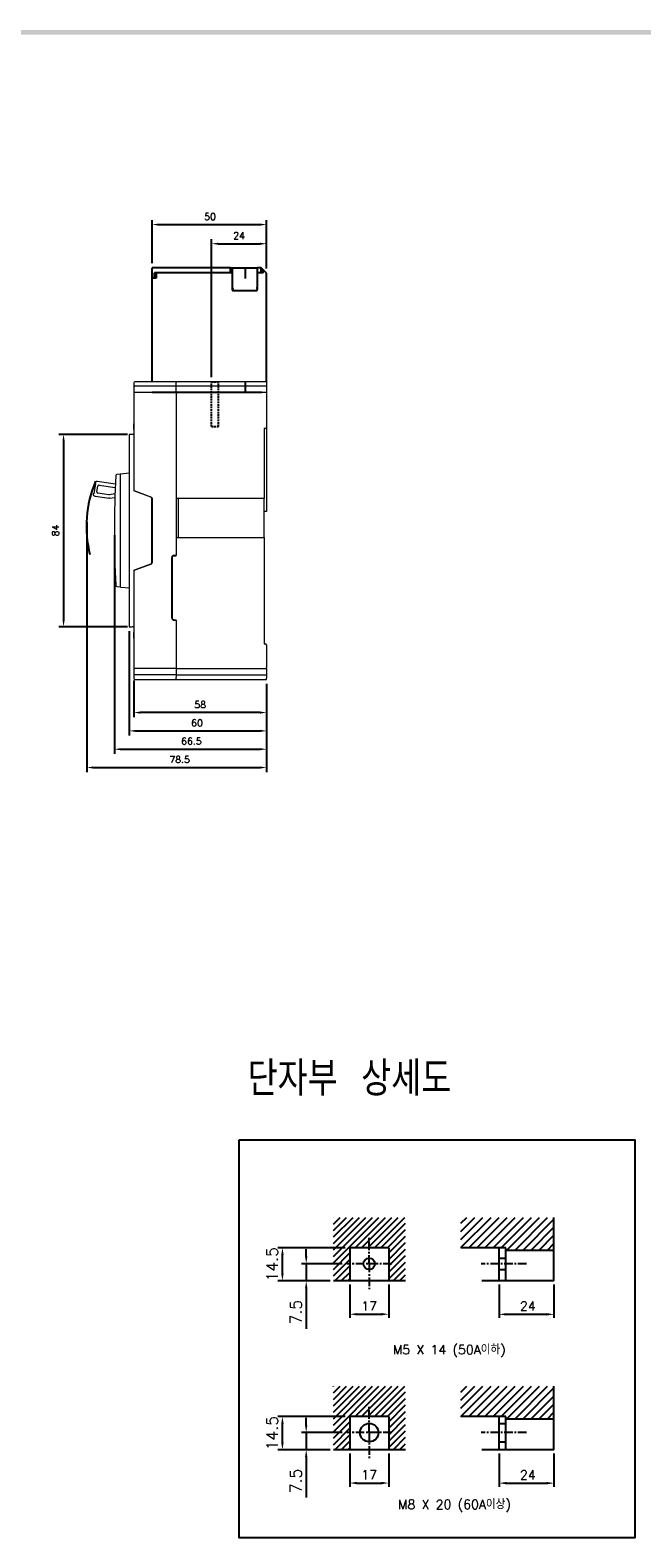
# Model space of a CAD drawing. Extents: x 2148 to 5280, y -907 to 1584.
# Tile 15 of 16: x 4527 to 4795, y 918 to 1577. Entities that reach past the tile are written whole.
import ezdxf

# ---------------------------------------------------------------- set-up
doc = ezdxf.new("R2010")
doc.units = 0
doc.header["$LTSCALE"] = 3
doc.header["$MEASUREMENT"] = 0
doc.linetypes.add('CENTER', pattern=[2, 1.25, -0.25, 0.25, -0.25])
doc.linetypes.add('HIDDEN', pattern=[0.375, 0.25, -0.125])
doc.layers.get('0').update_dxf_attribs({"linetype": 'CONTINUOUS'})
doc.layers.get('Defpoints').update_dxf_attribs({"linetype": 'CONTINUOUS'})
for name, color, linetype in [('AM_VIS', 7, 'CONTINUOUS'), ('CENTER', 1, 'CENTER'), ('Device', 7, 'CONTINUOUS'), ('di', 3, 'CONTINUOUS'), ('DIM', 3, 'CONTINUOUS'), ('dwg', 7, 'CONTINUOUS'), ('hi', 5, 'HIDDEN'), ('NOTE', 4, 'CONTINUOUS')]:
    doc.layers.add(name, color=color, linetype=linetype)
doc.styles.add('KIM', font='ROMANS.shx', dxfattribs={"height": 5, "bigfont": 'GSG1.shx'})
doc.styles.get("Standard").update_dxf_attribs({"font": 'romans.shx', "height": 3, "bigfont": 'ghs.shx'})
doc.dimstyles.get("Standard").update_dxf_attribs({"dimtxt": 0.18, "dimasz": 0.18, "dimexe": 0.18, "dimexo": 0.0625, "dimgap": 0.09, "dimtad": 0, "dimtih": 1, "dimtoh": 1, "dimdec": 4, "dimzin": 0, "dimdsep": 46, "dimtxsty": 'Standard', "dimcen": 0.09, "dimadec": 0, "dimazin": 0, "dimtfac": 1, "dimtdec": 4, "dimtofl": 0, "dimtmove": 0, "dimatfit": 3, "dimfxl": 0, "dimtolj": 1, "dimtzin": 0, "dimarcsym": 0})
doc.dimstyles.new('STANDARD$0', dxfattribs={"dimtxt": 5, "dimasz": 5, "dimexe": 1, "dimexo": 2, "dimgap": 2, "dimtad": 1, "dimdec": 4, "dimzin": 12, "dimdsep": 46, "dimtxsty": 'KIM', "dimcen": -1, "dimdle": 0.1, "dimadec": 0, "dimazin": 0, "dimtfac": 1, "dimtdec": 4, "dimtmove": 0, "dimatfit": 3, "dimfxl": 0, "dimtolj": 1, "dimtzin": 0, "dimarcsym": 0})

# ---------------------------------------------------------------- blocks, each defined once
blk = doc.blocks.new('*D8')
at = {"layer": 'Defpoints', "color": 0}
for p in [(4572.61, 1294.73), (4630.61, 1293.23), (4572.61, 1278.72)]:
    blk.add_point(p, dxfattribs=at)
at = {"layer": 'di'}
for p, q in [((4572.61, 1292.73), (4572.61, 1276.72)), ((4630.61, 1291.23), (4630.61, 1276.72)), ((4627.81, 1278.72), (4575.41, 1278.72))]:
    blk.add_line(p, q, dxfattribs=at)
for points in [[(4575.41, 1279.19), (4575.41, 1278.26), (4572.61, 1278.72)], [(4627.81, 1279.19), (4627.81, 1278.26), (4630.61, 1278.72)]]:
    blk.add_solid(points, dxfattribs=at)
at = {"layer": 'di', "insert": (4601.61, 1282.22), "char_height": 3, "attachment_point": 5}
blk.add_mtext('\\A1;58', dxfattribs=at)
blk = doc.blocks.new('*D9')
at = {"layer": 'Defpoints', "color": 0}
for p in [(4570.61, 1316.23), (4630.61, 1292.23), (4630.61, 1270.72)]:
    blk.add_point(p, dxfattribs=at)
at = {"layer": 'di'}
for p, q in [((4570.61, 1314.23), (4570.61, 1268.72)), ((4630.61, 1290.23), (4630.61, 1268.72)), ((4573.41, 1270.72), (4627.81, 1270.72))]:
    blk.add_line(p, q, dxfattribs=at)
for points in [[(4573.41, 1271.19), (4573.41, 1270.26), (4570.61, 1270.72)], [(4627.81, 1271.19), (4627.81, 1270.26), (4630.61, 1270.72)]]:
    blk.add_solid(points, dxfattribs=at)
at = {"layer": 'di', "insert": (4600.22, 1274.22), "char_height": 3, "attachment_point": 5}
blk.add_mtext('\\A1;60', dxfattribs=at)
blk = doc.blocks.new('*D10')
at = {"layer": 'Defpoints', "color": 0}
for p in [(4564.11, 1358.23), (4630.61, 1291.23), (4630.61, 1262.72)]:
    blk.add_point(p, dxfattribs=at)
at = {"layer": 'di'}
for p, q in [((4564.11, 1356.23), (4564.11, 1260.72)), ((4630.61, 1289.23), (4630.61, 1260.72)), ((4566.91, 1262.72), (4627.81, 1262.72))]:
    blk.add_line(p, q, dxfattribs=at)
for points in [[(4566.91, 1263.19), (4566.91, 1262.26), (4564.11, 1262.72)], [(4627.81, 1263.19), (4627.81, 1262.26), (4630.61, 1262.72)]]:
    blk.add_solid(points, dxfattribs=at)
at = {"layer": 'di', "insert": (4597.77, 1266.22), "char_height": 3, "attachment_point": 5}
blk.add_mtext('\\A1;66.5', dxfattribs=at)
blk = doc.blocks.new('*D11')
at = {"layer": 'Defpoints', "color": 0}
for p in [(4552.01, 1363.91), (4630.61, 1290.23), (4630.61, 1254.72)]:
    blk.add_point(p, dxfattribs=at)
at = {"layer": 'di'}
for p, q in [((4552.01, 1361.91), (4552.01, 1252.72)), ((4630.61, 1288.23), (4630.61, 1252.72)), ((4554.81, 1254.72), (4627.81, 1254.72))]:
    blk.add_line(p, q, dxfattribs=at)
for points in [[(4554.81, 1255.19), (4554.81, 1254.26), (4552.01, 1254.72)], [(4627.81, 1255.19), (4627.81, 1254.26), (4630.61, 1254.72)]]:
    blk.add_solid(points, dxfattribs=at)
at = {"layer": 'di', "insert": (4592.63, 1258.22), "char_height": 3, "attachment_point": 5}
blk.add_mtext('\\A1;78.5', dxfattribs=at)
blk = doc.blocks.new('*D42')
at = {"layer": 'Defpoints', "color": 0}
for p in [(4666.96, 1030.51), (4683.96, 1030.51), (4683.96, 1015.96)]:
    blk.add_point(p, dxfattribs=at)
at = {"layer": 'DIM', "color": 0, "lineweight": -2}
for p, q in [((4666.96, 1028.91), (4666.96, 1014.36)), ((4683.96, 1028.91), (4683.96, 1014.36)), ((4670.16, 1015.96), (4680.76, 1015.96))]:
    blk.add_line(p, q, dxfattribs=at)
at = {"layer": 'DIM', "color": 0}
for points in [[(4670.16, 1016.49), (4670.16, 1015.43), (4666.96, 1015.96)], [(4680.76, 1016.49), (4680.76, 1015.43), (4683.96, 1015.96)]]:
    blk.add_solid(points, dxfattribs=at)
at = {"layer": 'DIM', "color": 0, "insert": (4675.44, 1019.56), "char_height": 4, "attachment_point": 5}
blk.add_mtext('\\A1;17', dxfattribs=at)
blk = doc.blocks.new('*D43')
at = {"layer": 'Defpoints', "color": 0}
for p in [(4732.19, 1030.51), (4756.19, 1030.51), (4756.19, 1015.92)]:
    blk.add_point(p, dxfattribs=at)
at = {"layer": 'DIM', "color": 0, "lineweight": -2}
for p, q in [((4732.19, 1028.91), (4732.19, 1014.32)), ((4756.19, 1028.91), (4756.19, 1014.32)), ((4735.39, 1015.92), (4752.99, 1015.92))]:
    blk.add_line(p, q, dxfattribs=at)
at = {"layer": 'DIM', "color": 0}
for points in [[(4735.39, 1016.46), (4735.39, 1015.39), (4732.19, 1015.92)], [(4752.99, 1016.46), (4752.99, 1015.39), (4756.19, 1015.92)]]:
    blk.add_solid(points, dxfattribs=at)
at = {"layer": 'DIM', "color": 0, "insert": (4744.76, 1019.52), "char_height": 4, "attachment_point": 5}
blk.add_mtext('\\A1;24', dxfattribs=at)
blk = doc.blocks.new('*D50')
at = {"layer": 'Defpoints', "color": 0}
for p in [(4637.54, 1045.01), (4666.96, 1045.01), (4659.8, 1030.51)]:
    blk.add_point(p, dxfattribs=at)
at = {"layer": 'di'}
for p, q in [((4664.96, 1045.01), (4635.54, 1045.01)), ((4637.54, 1033.71), (4637.54, 1041.81)), ((4657.8, 1030.51), (4635.54, 1030.51))]:
    blk.add_line(p, q, dxfattribs=at)
for points in [[(4637, 1041.81), (4638.07, 1041.81), (4637.54, 1045.01)], [(4637, 1033.71), (4638.07, 1033.71), (4637.54, 1030.51)]]:
    blk.add_solid(points, dxfattribs=at)
at = {"layer": 'di', "insert": (4633.04, 1037.76), "char_height": 5, "attachment_point": 5, "rotation": 90, "style": 'KIM'}
blk.add_mtext('\\A1;14.5', dxfattribs=at)
blk = doc.blocks.new('*D51')
at = {"layer": 'Defpoints', "color": 0}
for p in [(4665.62, 1038.01), (4647.93, 1030.51), (4660.41, 1030.51)]:
    blk.add_point(p, dxfattribs=at)
at = {"layer": 'di'}
for p, q in [((4647.93, 1041.21), (4647.93, 1044.41)), ((4663.62, 1038.01), (4645.93, 1038.01)), ((4647.93, 1038.01), (4647.93, 1030.51)), ((4658.41, 1030.51), (4645.93, 1030.51)), ((4647.93, 1027.31), (4647.93, 1009.63))]:
    blk.add_line(p, q, dxfattribs=at)
for points in [[(4647.4, 1041.21), (4648.46, 1041.21), (4647.93, 1038.01)], [(4647.4, 1027.31), (4648.46, 1027.31), (4647.93, 1030.51)]]:
    blk.add_solid(points, dxfattribs=at)
at = {"layer": 'di', "insert": (4643.43, 1016.87), "char_height": 5, "attachment_point": 5, "rotation": 90, "style": 'KIM'}
blk.add_mtext('\\A1;7.5', dxfattribs=at)
blk = doc.blocks.new('*D54')
at = {"layer": 'Defpoints', "color": 0}
for p in [(4666.96, 956.78), (4683.96, 956.78), (4683.96, 942.23)]:
    blk.add_point(p, dxfattribs=at)
at = {"layer": 'DIM', "color": 0, "lineweight": -2}
for p, q in [((4666.96, 955.18), (4666.96, 940.63)), ((4683.96, 955.18), (4683.96, 940.63)), ((4670.16, 942.23), (4680.76, 942.23))]:
    blk.add_line(p, q, dxfattribs=at)
at = {"layer": 'DIM', "color": 0}
for points in [[(4670.16, 942.76), (4670.16, 941.69), (4666.96, 942.23)], [(4680.76, 942.76), (4680.76, 941.69), (4683.96, 942.23)]]:
    blk.add_solid(points, dxfattribs=at)
at = {"layer": 'DIM', "color": 0, "insert": (4675.44, 945.83), "char_height": 4, "attachment_point": 5}
blk.add_mtext('\\A1;17', dxfattribs=at)
blk = doc.blocks.new('*D55')
at = {"layer": 'Defpoints', "color": 0}
for p in [(4732.19, 956.78), (4756.19, 956.78), (4756.19, 942.19)]:
    blk.add_point(p, dxfattribs=at)
at = {"layer": 'DIM', "color": 0, "lineweight": -2}
for p, q in [((4732.19, 955.18), (4732.19, 940.59)), ((4756.19, 955.18), (4756.19, 940.59)), ((4735.39, 942.19), (4752.99, 942.19))]:
    blk.add_line(p, q, dxfattribs=at)
at = {"layer": 'DIM', "color": 0}
for points in [[(4735.39, 942.72), (4735.39, 941.66), (4732.19, 942.19)], [(4752.99, 942.72), (4752.99, 941.66), (4756.19, 942.19)]]:
    blk.add_solid(points, dxfattribs=at)
at = {"layer": 'DIM', "color": 0, "insert": (4744.76, 945.79), "char_height": 4, "attachment_point": 5}
blk.add_mtext('\\A1;24', dxfattribs=at)
blk = doc.blocks.new('*D52')
at = {"layer": 'Defpoints', "color": 0}
for p in [(4637.54, 971.28), (4666.96, 971.28), (4659.8, 956.78)]:
    blk.add_point(p, dxfattribs=at)
at = {"layer": 'di'}
for p, q in [((4664.96, 971.28), (4635.54, 971.28)), ((4637.54, 959.98), (4637.54, 968.08)), ((4657.8, 956.78), (4635.54, 956.78))]:
    blk.add_line(p, q, dxfattribs=at)
for points in [[(4637, 968.08), (4638.07, 968.08), (4637.54, 971.28)], [(4637, 959.98), (4638.07, 959.98), (4637.54, 956.78)]]:
    blk.add_solid(points, dxfattribs=at)
at = {"layer": 'di', "insert": (4633.04, 964.03), "char_height": 5, "attachment_point": 5, "rotation": 90, "style": 'KIM'}
blk.add_mtext('\\A1;14.5', dxfattribs=at)
blk = doc.blocks.new('*D53')
at = {"layer": 'Defpoints', "color": 0}
for p in [(4665.62, 964.28), (4647.93, 956.78), (4660.41, 956.78)]:
    blk.add_point(p, dxfattribs=at)
at = {"layer": 'di'}
for p, q in [((4647.93, 967.48), (4647.93, 970.68)), ((4663.62, 964.28), (4645.93, 964.28)), ((4647.93, 964.28), (4647.93, 956.78)), ((4658.41, 956.78), (4645.93, 956.78)), ((4647.93, 953.58), (4647.93, 935.9))]:
    blk.add_line(p, q, dxfattribs=at)
for points in [[(4647.4, 967.48), (4648.46, 967.48), (4647.93, 964.28)], [(4647.4, 953.58), (4648.46, 953.58), (4647.93, 956.78)]]:
    blk.add_solid(points, dxfattribs=at)
at = {"layer": 'di', "insert": (4643.43, 943.14), "char_height": 5, "attachment_point": 5, "rotation": 90, "style": 'KIM'}
blk.add_mtext('\\A1;7.5', dxfattribs=at)
blk = doc.blocks.new('*D71')
at = {"layer": 'Defpoints', "color": 0}
for p in [(4630.61, 1491.84), (4580.61, 1472.93), (4630.61, 1470.63)]:
    blk.add_point(p, dxfattribs=at)
at = {"layer": 'di'}
for p, q in [((4580.61, 1474.93), (4580.61, 1493.84)), ((4583.41, 1491.84), (4627.81, 1491.84)), ((4630.61, 1472.63), (4630.61, 1493.84))]:
    blk.add_line(p, q, dxfattribs=at)
for points in [[(4583.41, 1492.31), (4583.41, 1491.38), (4580.61, 1491.84)], [(4627.81, 1492.31), (4627.81, 1491.38), (4630.61, 1491.84)]]:
    blk.add_solid(points, dxfattribs=at)
at = {"layer": 'di', "insert": (4605.93, 1495.34), "char_height": 3, "attachment_point": 5}
blk.add_mtext('\\A1;50', dxfattribs=at)
blk = doc.blocks.new('*D76')
at = {"layer": 'Defpoints', "color": 0}
for p in [(4571.91, 1400.23), (4541.91, 1316.23), (4571.91, 1316.23)]:
    blk.add_point(p, dxfattribs=at)
at = {"layer": 'di'}
for p, q in [((4569.91, 1400.23), (4539.91, 1400.23)), ((4541.91, 1397.43), (4541.91, 1319.03)), ((4569.91, 1316.23), (4539.91, 1316.23))]:
    blk.add_line(p, q, dxfattribs=at)
for points in [[(4541.44, 1397.43), (4542.38, 1397.43), (4541.91, 1400.23)], [(4541.44, 1319.03), (4542.38, 1319.03), (4541.91, 1316.23)]]:
    blk.add_solid(points, dxfattribs=at)
at = {"layer": 'di', "insert": (4538.41, 1358.23), "char_height": 3, "attachment_point": 5, "rotation": 90}
blk.add_mtext('\\A1;84', dxfattribs=at)
blk = doc.blocks.new('*D82')
at = {"layer": 'Defpoints', "color": 0}
for p in [(4630.61, 1483.48), (4630.61, 1470.63), (4606.61, 1423.23)]:
    blk.add_point(p, dxfattribs=at)
at = {"layer": 'di'}
for p, q in [((4606.61, 1425.23), (4606.61, 1485.48)), ((4609.41, 1483.48), (4627.81, 1483.48)), ((4630.61, 1472.63), (4630.61, 1485.48))]:
    blk.add_line(p, q, dxfattribs=at)
for points in [[(4609.41, 1483.94), (4609.41, 1483.01), (4606.61, 1483.48)], [(4627.81, 1483.94), (4627.81, 1483.01), (4630.61, 1483.48)]]:
    blk.add_solid(points, dxfattribs=at)
at = {"layer": 'di', "insert": (4618.61, 1486.98), "char_height": 3, "attachment_point": 5}
blk.add_mtext('\\A1;24', dxfattribs=at)
blk = doc.blocks.new('12441624')
for p, q in [((4614.81, 1472.93), (4580.61, 1472.93)), ((4580.61, 1468.43), (4580.61, 1472.93)), ((4580.61, 1423.23), (4580.61, 1468.43)), ((4582.41, 1468.43), (4580.61, 1468.43)), ((4583.8, 1470.73), (4581.61, 1470.73)), ((4581.61, 1468.43), (4581.61, 1470.73)), ((4582.41, 1470.73), (4582.41, 1468.43)), ((4614.81, 1470.73), (4583.81, 1470.73)), ((4614.81, 1472.93), (4615.61, 1472.93)), ((4614.81, 1470.73), (4614.81, 1472.93)), ((4615.61, 1470.73), (4614.81, 1470.73)), ((4615.61, 1472.93), (4615.61, 1470.73)), ((4615.61, 1472.93), (4621.05, 1472.93)), ((4615.61, 1470.73), (4615.61, 1463.99)), ((4621.05, 1472.93), (4621.31, 1472.93)), ((4621.31, 1472.93), (4621.31, 1468.26)), ((4621.31, 1472.93), (4621.61, 1472.93)), ((4621.61, 1472.93), (4622.06, 1472.93)), ((4622.06, 1472.93), (4622.15, 1472.93)), ((4622.15, 1472.93), (4626.61, 1472.93)), ((4628.31, 1472.93), (4626.61, 1472.93)), ((4626.61, 1470.73), (4626.61, 1472.93)), ((4626.61, 1463.99), (4626.61, 1470.73)), ((4628.31, 1470.73), (4626.61, 1470.73)), ((4628.31, 1470.73), (4628.31, 1472.93)), ((4629.11, 1472.13), (4628.31, 1472.93)), ((4629.11, 1470.73), (4628.31, 1470.73)), ((4630.61, 1470.63), (4629.11, 1472.13)), ((4629.11, 1470.73), (4629.11, 1472.13)), ((4630.61, 1423.23), (4630.61, 1470.63)), ((4626.31, 1462.93), (4615.91, 1462.93))]:
    blk.add_line(p, q)
for centre, major_axis, ratio, start_param, end_param in [((4615.91, 1464.82), (0.04, 1.08), 0.275973, 1.714068, 2.96902), ((4615.91, 1463.99), (0, 1.07), 0.28127, 1.570796, 3.141593), ((4615.91, 1463.78), (-0.298, 0.188), 0.20413, 1.38349, 1.699335), ((4626.31, 1463.99), (0, 1.07), 0.28127, 3.141593, 4.712389), ((4626.31, 1463.94), (-0.299, -0.113), 0.248409, 1.477387, 1.903974), ((4626.31, 1465.02), (-0.1, 1.12), 0.253358, 3.236483, 4.380694)]:
    blk.add_ellipse(centre, major_axis=major_axis, ratio=ratio, start_param=start_param, end_param=end_param)

msp = doc.modelspace()

# ---------------------------------------------------------------- hatches: boundary and pattern name
at = {"layer": 'di'}
h = msp.add_hatch(dxfattribs=at)
h.set_pattern_fill('ANSI31', color=256, scale=20, style=0)
h.set_pattern_definition([(45, (-684.237, 301.6576), (-1.767767, 1.767767), [])])
h.paths.add_polyline_path([(4756.18559, 1058.27159), (4715.46984, 1058.27159), (4715.46984, 1045.0101), (4735.18559, 1045.0101), (4735.18559, 1044.0101), (4756.18559, 1044.0101)])
h = msp.add_hatch(dxfattribs=at)
h.set_pattern_fill('ANSI31', color=256, scale=20, style=0)
h.set_pattern_definition([(45, (-684.237, 227.926), (-1.767767, 1.767767), [])])
h.paths.add_polyline_path([(4756.18559, 984.54004), (4715.46984, 984.54004), (4715.46984, 971.27855), (4735.18559, 971.27855), (4735.18559, 970.27855), (4756.18559, 970.27855)])

# ---------------------------------------------------------------- linework, layer by layer
at = {"color": 7, "linetype": 'Continuous', "lineweight": 15}
for p, q in [((4572.60678, 1422.72573), (4572.60678, 1422.22573)), ((4591.10678, 1423.22573), (4573.10678, 1423.22573)), ((4630.60678, 1423.22573), (4591.10678, 1423.22573)), ((4591.10678, 1423.22573), (4591.10678, 1422.93654)), ((4591.10678, 1422.22573), (4591.10678, 1422.93654)), ((4630.60678, 1423.22573), (4630.60678, 1402.72573)), ((4572.60678, 1422.22573), (4572.60678, 1421.22573)), ((4572.60678, 1421.22573), (4573.10678, 1421.22573)), ((4572.60678, 1421.22573), (4572.60678, 1418.52573)), ((4572.60678, 1418.52573), (4572.60678, 1400.22573)), ((4573.10678, 1418.52573), (4572.60678, 1418.52573)), ((4591.10678, 1421.22573), (4573.10678, 1421.22573)), ((4591.10678, 1418.52573), (4573.10678, 1418.52573)), ((4591.10678, 1421.22573), (4591.10678, 1422.22573)), ((4591.10678, 1418.52573), (4591.10678, 1421.22573)), ((4630.60678, 1421.22573), (4591.10678, 1421.22573)), ((4591.10678, 1418.52573), (4591.10678, 1347.42573)), ((4630.60678, 1418.52573), (4591.10678, 1418.52573)), ((4572.49428, 1404.86533), (4572.60678, 1404.86533)), ((4572.50678, 1404.864), (4572.60678, 1404.864)), ((4572.50678, 1404.83796), (4572.60678, 1404.83796)), ((4572.50678, 1404.75694), (4572.60678, 1404.75694)), ((4572.50678, 1404.75694), (4572.50678, 1402.73678)), ((4572.50678, 1402.73678), (4572.60678, 1402.73678)), ((4572.50678, 1402.52266), (4572.60678, 1402.52266)), ((4572.50678, 1402.50574), (4572.50678, 1402.46769)), ((4630.60678, 1402.72573), (4629.60678, 1402.72573)), ((4629.60678, 1402.72573), (4629.60678, 1372.22573)), ((4630.60678, 1402.72573), (4630.60678, 1366.55576)), ((4570.60678, 1400.22573), (4570.60678, 1382.92458)), ((4571.90678, 1400.22573), (4570.60678, 1400.22573)), ((4572.60678, 1400.22573), (4571.90678, 1400.22573)), ((4572.50678, 1402.42573), (4572.60678, 1402.42573)), ((4572.50678, 1402.39004), (4572.60678, 1402.39004)), ((4572.50678, 1402.364), (4572.60678, 1402.364)), ((4572.60678, 1402.36059), (4572.50678, 1402.36059)), ((4572.60678, 1400.22573), (4572.60678, 1375.49104)), ((4566.72931, 1382.84275), (4565.25459, 1382.71373)), ((4570.60678, 1383.22573), (4566.88063, 1382.89973)), ((4570.60678, 1382.92458), (4570.60678, 1333.52688)), ((4555.79245, 1378.71703), (4555.15223, 1374.26281)), ((4556.4823, 1375.08191), (4556.83797, 1377.55648)), ((4564.598, 1378.46165), (4556.6276, 1379.60727)), ((4557.40403, 1377.98025), (4564.5276, 1376.95635)), ((4566.60678, 1382.60088), (4566.60678, 1333.85058)), ((4555.70284, 1373.17339), (4561.76748, 1372.30169)), ((4561.67997, 1373.82969), (4556.90607, 1374.51586)), ((4561.76748, 1372.30169), (4564.35861, 1372.71703)), ((4564.41454, 1374.24515), (4561.83024, 1373.8309)), ((4580.07919, 1372.74607), (4572.60678, 1375.49104)), ((4573.10678, 1375.53823), (4580.28234, 1372.84739)), ((4580.40678, 1344.17473), (4580.40678, 1372.27674)), ((4580.60678, 1372.37923), (4580.60678, 1344.07223)), ((4629.60678, 1372.22573), (4591.10678, 1372.22573)), ((4592.10678, 1355.22573), (4592.10678, 1372.22573)), ((4629.60678, 1355.22573), (4629.60678, 1372.22573)), ((4630.60678, 1366.55576), (4629.60678, 1366.55576)), ((4591.10678, 1355.22573), (4629.60678, 1355.22573)), ((4629.60678, 1355.22573), (4629.60678, 1308.72573)), ((4572.60678, 1340.96042), (4580.07919, 1343.70539)), ((4580.28234, 1343.60407), (4573.10678, 1340.91323)), ((4589.20678, 1320.02573), (4589.20678, 1346.42573)), ((4589.30678, 1346.22573), (4589.30678, 1320.22573)), ((4590.20585, 1347.42573), (4591.10678, 1347.42573)), ((4590.30721, 1347.22573), (4591.10678, 1347.22573)), ((4591.10678, 1347.22573), (4591.10678, 1347.42573)), ((4572.60678, 1340.96042), (4572.60678, 1316.22573)), ((4565.25475, 1333.73772), (4566.72931, 1333.60871)), ((4566.88063, 1333.55173), (4570.60678, 1333.22573)), ((4570.60678, 1333.52688), (4570.60678, 1316.22573)), ((4590.20806, 1319.02573), (4591.10678, 1319.02573)), ((4590.3072, 1319.22573), (4591.10678, 1319.22573)), ((4591.10678, 1319.02573), (4591.10678, 1319.22573)), ((4591.10678, 1319.02573), (4591.10678, 1297.92573)), ((4570.60678, 1316.22573), (4571.90678, 1316.22573)), ((4572.60678, 1316.22573), (4571.90678, 1316.22573)), ((4572.50678, 1313.664), (4572.60678, 1313.664)), ((4572.50678, 1313.63796), (4572.60678, 1313.63796)), ((4572.50678, 1313.55694), (4572.60678, 1313.55694)), ((4572.50678, 1313.55694), (4572.50678, 1311.53678)), ((4572.50678, 1311.53678), (4572.60678, 1311.53678)), ((4572.50678, 1311.32266), (4572.60678, 1311.32266)), ((4572.50678, 1311.22573), (4572.60678, 1311.22573)), ((4572.50678, 1311.164), (4572.60678, 1311.164)), ((4572.60678, 1311.15888), (4572.50678, 1311.15888)), ((4572.60678, 1311.15816), (4572.50678, 1311.15816)), ((4572.60678, 1316.22573), (4572.60678, 1297.92573)), ((4629.60678, 1308.72573), (4630.10678, 1308.72573)), ((4630.60678, 1308.22573), (4630.60678, 1298.42573)), ((4572.60678, 1297.92573), (4573.10678, 1297.92573)), ((4572.60678, 1297.92573), (4572.60678, 1295.22573)), ((4591.10678, 1297.92573), (4573.10678, 1297.92573)), ((4591.10678, 1297.92573), (4591.10678, 1295.22573)), ((4591.10678, 1297.92573), (4630.60678, 1297.92573)), ((4630.60678, 1297.92573), (4630.60678, 1298.42573)), ((4630.60678, 1297.92573), (4630.60678, 1295.22573)), ((4573.10678, 1295.22573), (4572.60678, 1295.22573)), ((4572.60678, 1295.22573), (4572.60678, 1294.22573)), ((4572.60678, 1294.22573), (4572.60678, 1293.72573)), ((4591.10678, 1295.22573), (4573.10678, 1295.22573)), ((4573.10678, 1293.22573), (4591.10678, 1293.22573)), ((4591.10678, 1295.22573), (4591.10678, 1294.22573)), ((4591.10678, 1295.22573), (4630.60678, 1295.22573)), ((4591.10678, 1293.51493), (4591.10678, 1294.22573)), ((4591.10678, 1293.51493), (4591.10678, 1293.22573)), ((4591.10678, 1293.22573), (4630.60678, 1293.22573)), ((4630.60678, 1295.22573), (4630.60678, 1293.72573)), ((4630.60678, 1293.22573), (4630.60678, 1293.72573))]:
    msp.add_line(p, q, dxfattribs=at)
for p, q in [((4621.30678, 1422.89732), (4621.30678, 1418.52573)), ((4615.45678, 1418.52573), (4580.60678, 1418.52573)), ((4616.10678, 1418.52573), (4615.45678, 1418.52573)), ((4621.05237, 1418.52573), (4616.10678, 1418.52573)), ((4621.30678, 1418.52573), (4621.05237, 1418.52573)), ((4621.60678, 1418.52573), (4621.30678, 1418.52573)), ((4621.95363, 1418.52573), (4621.60678, 1418.52573)), ((4622.0567, 1418.52573), (4621.95363, 1418.52573)), ((4626.10678, 1418.52573), (4622.0567, 1418.52573)), ((4627.95678, 1418.52573), (4626.10678, 1418.52573)), ((4628.60678, 1418.52573), (4627.95678, 1418.52573))]:
    msp.add_line(p, q)
at = {"color": 7, "linetype": 'Continuous', "lineweight": 15, "flags": 128}
for points in [[(4555.4955, 1378.75971), (4555.50121, 1378.75889), (4555.51811, 1378.75646), (4555.54555, 1378.75252), (4555.58248, 1378.74721), (4555.62748, 1378.74074), (4555.67882, 1378.73336), (4555.73452, 1378.72536), (4555.79245, 1378.71703)], [(4555.15223, 1374.26281), (4555.0943, 1374.27113), (4555.03859, 1374.27914), (4554.98725, 1374.28652), (4554.94226, 1374.29299), (4554.90533, 1374.29829), (4554.87788, 1374.30224), (4554.86099, 1374.30467), (4554.85528, 1374.30549)], [(4561.76748, 1372.30169), (4561.76743, 1372.30752), (4561.76729, 1372.32479), (4561.76706, 1372.35283), (4561.76676, 1372.39057), (4561.76639, 1372.43655), (4561.76596, 1372.48901), (4561.7655, 1372.54593), (4561.76502, 1372.60513)], [(4572.60678, 1375.72573), (4572.61438, 1375.72288), (4572.63693, 1375.71442), (4572.67377, 1375.70061), (4572.72376, 1375.68186), (4572.78539, 1375.65875), (4572.85678, 1375.63198), (4572.93577, 1375.60236), (4573.01996, 1375.57079), (4573.10678, 1375.53823)], [(4573.10678, 1340.91323), (4573.00924, 1340.87665), (4572.91544, 1340.84148), (4572.829, 1340.80906), (4572.75323, 1340.78065), (4572.69105, 1340.75733), (4572.64484, 1340.74), (4572.61639, 1340.72933), (4572.60678, 1340.72573)]]:
    msp.add_lwpolyline(points, dxfattribs=at)
at = {"color": 7, "linetype": 'Continuous', "lineweight": 15}
for centre, radius, start, end in [((4573.10678, 1422.72573), 0.5, 90, 180), ((4566.90678, 1382.60088), 0.3, 95, 180), ((4556.48533, 1378.61744), 1, 81.82067081, 171.82067081), ((4557.33289, 1377.48534), 0.5, 81.82067081, 171.82067081), ((4981.10678, 1358.22715), 417, 176.69820006, 183.30219394), ((4565.29817, 1382.21563), 0.5, 95, 176.69820006), ((4555.84511, 1374.16322), 1, 171.82067081, 261.82067081), ((4556.97721, 1375.01077), 0.5, 171.82067081, 261.82067081), ((4561.75111, 1374.3246), 0.5, 261.82067081, 279.10666658), ((4579.90678, 1372.27674), 0.5, 0, 69.82934659), ((4580.10678, 1372.37923), 0.5, 0, 69.44395478), ((4579.90678, 1344.17473), 0.5, 290.17065341, 0), ((4580.10678, 1344.07223), 0.5, 290.55604522, 0), ((4590.20678, 1346.42573), 1, 90, 180), ((4590.30678, 1346.22573), 1, 90, 180), ((4565.29833, 1334.23581), 0.5, 183.30219394, 265), ((4566.90678, 1333.85058), 0.3, 180, 265), ((4590.20678, 1320.02573), 1, 180, 270), ((4590.30678, 1320.22573), 1, 180, 270), ((4630.10678, 1308.22573), 0.5, 0, 90), ((4573.10678, 1293.72573), 0.5, 180, 270)]:
    msp.add_arc(centre, radius, start, end, dxfattribs=at)
for points, knots in [([(4572.50678, 1404.864), (4572.50678, 1404.86299), (4572.50678, 1404.86118), (4572.50678, 1404.84506), (4572.50678, 1404.83796)], [0, 0, 0, 0, 0.5598852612, 1, 1, 1, 1]), ([(4572.50678, 1404.83796), (4572.50678, 1404.82458), (4572.50678, 1404.8006), (4572.50678, 1404.77032), (4572.50678, 1404.75694)], [0, 0, 0, 0, 0.558345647, 1, 1, 1, 1]), ([(4572.50678, 1402.73678), (4572.50678, 1402.69289), (4572.50678, 1402.6145), (4572.50678, 1402.55073), (4572.50678, 1402.52266)], [0, 0, 0, 0, 0.559864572, 1, 1, 1, 1]), ([(4572.50678, 1402.52266), (4572.50678, 1402.49039), (4572.50678, 1402.43257), (4572.50678, 1402.42783), (4572.50678, 1402.42573)], [0, 0, 0, 0, 0.558060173, 1, 1, 1, 1]), ([(4572.50678, 1402.46769), (4572.50678, 1402.45122), (4572.50678, 1402.42178), (4572.50678, 1402.39975), (4572.50678, 1402.39004)], [0, 0, 0, 0, 0.559312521, 1, 1, 1, 1]), ([(4572.50678, 1402.39004), (4572.50678, 1402.38156), (4572.50678, 1402.36638), (4572.50678, 1402.36473), (4572.50678, 1402.364)], [0, 0, 0, 0, 0.559306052, 1, 1, 1, 1]), ([(4572.50678, 1313.664), (4572.50678, 1313.66299), (4572.50678, 1313.66118), (4572.50678, 1313.64506), (4572.50678, 1313.63796)], [0, 0, 0, 0, 0.55988105, 1, 1, 1, 1]), ([(4572.50678, 1313.63796), (4572.50678, 1313.62458), (4572.50678, 1313.6006), (4572.50678, 1313.57032), (4572.50678, 1313.55694)], [0, 0, 0, 0, 0.558345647, 1, 1, 1, 1]), ([(4572.50678, 1311.53678), (4572.50678, 1311.49289), (4572.50678, 1311.4145), (4572.50678, 1311.35073), (4572.50678, 1311.32266)], [0, 0, 0, 0, 0.559882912, 1, 1, 1, 1]), ([(4572.50678, 1311.32266), (4572.50678, 1311.2904), (4572.50678, 1311.23258), (4572.50678, 1311.22783), (4572.50678, 1311.22573)], [0, 0, 0, 0, 0.558057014, 1, 1, 1, 1])]:
    msp.add_open_spline(points, degree=3, knots=knots, dxfattribs=at)
at = {"layer": 'AM_VIS'}
for p, q in [((4735.18559, 1045.0101), (4715.46984, 1045.0101)), ((4735.18559, 1044.0101), (4756.18559, 1044.0101)), ((4735.18559, 971.27855), (4715.46984, 971.27855)), ((4735.18559, 970.27855), (4756.18559, 970.27855))]:
    msp.add_line(p, q, dxfattribs=at)
at = {"layer": 'CENTER', "color": 1}
for p, q in [((4675.46492, 1038.0101), (4675.46492, 1049.32019)), ((4685.32202, 1038.0101), (4665.61867, 1038.0101)), ((4675.46492, 1038.0101), (4675.46492, 1026.90001)), ((4744.14782, 1038.0101), (4724.44447, 1038.0101)), ((4675.46492, 964.27855), (4675.46492, 975.58864)), ((4685.32202, 964.27855), (4665.61867, 964.27855)), ((4675.46492, 964.27855), (4675.46492, 953.16846)), ((4744.14782, 964.27855), (4724.44447, 964.27855))]:
    msp.add_line(p, q, dxfattribs=at)
at = {"layer": 'Device', "color": 7, "linetype": 'Continuous'}
for p, q in [((4756.18559, 1030.5101), (4756.18559, 1058.27159)), ((4683.96492, 1045.0101), (4666.96492, 1045.0101)), ((4666.96492, 1045.0101), (4666.96492, 1030.5101)), ((4683.96492, 1045.0101), (4683.96492, 1030.5101)), ((4732.18559, 1030.5101), (4732.18559, 1045.0101)), ((4732.18559, 1040.5101), (4735.18559, 1040.5101)), ((4735.18559, 1030.5101), (4735.18559, 1045.0101)), ((4732.18559, 1035.5101), (4735.18559, 1035.5101)), ((4691.30048, 1030.5101), (4659.80048, 1030.5101)), ((4756.18559, 1030.5101), (4724.68559, 1030.5101)), ((4756.18559, 956.77855), (4756.18559, 984.54004)), ((4683.96492, 971.27855), (4666.96492, 971.27855)), ((4666.96492, 971.27855), (4666.96492, 956.77855)), ((4683.96492, 971.27855), (4683.96492, 956.77855)), ((4732.18559, 956.77855), (4732.18559, 971.27855)), ((4732.18559, 968.27855), (4735.18559, 968.27855)), ((4735.18559, 956.77855), (4735.18559, 971.27855)), ((4691.30048, 956.77855), (4659.80048, 956.77855)), ((4756.18559, 956.77855), (4724.68559, 956.77855)), ((4732.18559, 960.27855), (4735.18559, 960.27855))]:
    msp.add_line(p, q, dxfattribs=at)
for centre, radius in [((4675.47034, 1038.0101), 2.5), ((4675.47034, 964.27855), 4)]:
    msp.add_circle(centre, radius, dxfattribs=at)
at = {"layer": 'di'}
for p, q in [((4659.80048, 1038.38356), (4679.6885, 1058.27159)), ((4659.80048, 1041.21199), (4676.86007, 1058.27159)), ((4659.80048, 1044.04042), (4674.03165, 1058.27159)), ((4659.80048, 1046.86884), (4671.20322, 1058.27159)), ((4659.80048, 1049.69727), (4668.37479, 1058.27159)), ((4659.80048, 1052.5257), (4665.54636, 1058.27159)), ((4659.80048, 1055.35413), (4662.71794, 1058.27159)), ((4659.80048, 1058.18255), (4659.88951, 1058.27159)), ((4669.25544, 1045.0101), (4682.51693, 1058.27159)), ((4672.08387, 1045.0101), (4685.34535, 1058.27159)), ((4674.91229, 1045.0101), (4688.17378, 1058.27159)), ((4677.74072, 1045.0101), (4691.00221, 1058.27159)), ((4680.56915, 1045.0101), (4691.30048, 1055.74143)), ((4683.39757, 1045.0101), (4691.30048, 1052.913)), ((4683.96492, 1042.74902), (4691.30048, 1050.08457)), ((4683.96492, 1039.92059), (4691.30048, 1047.25615)), ((4659.80048, 1035.55514), (4666.96492, 1042.71958)), ((4683.96492, 1037.09216), (4691.30048, 1044.42772)), ((4683.96492, 1034.26374), (4691.30048, 1041.59929)), ((4659.80048, 1032.72671), (4666.96492, 1039.89115)), ((4660.41229, 1030.5101), (4666.96492, 1037.06273)), ((4663.24072, 1030.5101), (4666.96492, 1034.2343)), ((4683.96492, 1031.43531), (4691.30048, 1038.77086)), ((4685.86814, 1030.5101), (4691.30048, 1035.94244)), ((4666.06915, 1030.5101), (4666.96492, 1031.40587)), ((4688.69656, 1030.5101), (4691.30048, 1033.11401)), ((4659.80048, 964.65201), (4679.6885, 984.54004)), ((4659.80048, 967.48044), (4676.86007, 984.54004)), ((4659.80048, 970.30887), (4674.03165, 984.54004)), ((4659.80048, 973.1373), (4671.20322, 984.54004)), ((4659.80048, 975.96572), (4668.37479, 984.54004)), ((4659.80048, 978.79415), (4665.54636, 984.54004)), ((4659.80048, 981.62258), (4662.71794, 984.54004)), ((4659.80048, 984.451), (4659.88951, 984.54004)), ((4669.25544, 971.27855), (4682.51693, 984.54004)), ((4672.08387, 971.27855), (4685.34535, 984.54004)), ((4674.91229, 971.27855), (4688.17378, 984.54004)), ((4677.74072, 971.27855), (4691.00221, 984.54004)), ((4680.56915, 971.27855), (4691.30048, 982.00988)), ((4683.39757, 971.27855), (4691.30048, 979.18145)), ((4683.96492, 969.01747), (4691.30048, 976.35302)), ((4659.80048, 961.82359), (4666.96492, 968.98803)), ((4683.96492, 966.18904), (4691.30048, 973.5246)), ((4683.96492, 963.36061), (4691.30048, 970.69617)), ((4659.80048, 958.99516), (4666.96492, 966.1596)), ((4660.41229, 956.77855), (4666.96492, 963.33118)), ((4683.96492, 960.53219), (4691.30048, 967.86774)), ((4683.96492, 957.70376), (4691.30048, 965.03932)), ((4685.86814, 956.77855), (4691.30048, 962.21089)), ((4663.24072, 956.77855), (4666.96492, 960.50275)), ((4666.06915, 956.77855), (4666.96492, 957.67432)), ((4688.69656, 956.77855), (4691.30048, 959.38246))]:
    msp.add_line(p, q, dxfattribs=at)
msp.add_lwpolyline([(4618.70213, 1092.18044), (4791.56077, 1092.18044), (4791.56077, 918.3017), (4618.70213, 918.3017)], close=True, dxfattribs=at)
msp.add_arc((4601.90678, 1360.17573), 50.03244, 157.00723091, 194.42329653, dxfattribs=at)
at = {"layer": 'dwg'}
msp.add_trace([(3640.79652, 1576.7549), (3642.79652, 1574.7549), (5272.79652, 1576.7549), (5270.79652, 1574.7549)], dxfattribs=at)
at = {"layer": 'hi'}
for p, q in [((4606.60678, 1403.72573), (4606.60678, 1423.22573)), ((4606.60678, 1423.22573), (4609.60678, 1423.22573)), ((4609.60678, 1403.72573), (4609.60678, 1423.22573)), ((4606.60678, 1403.72573), (4609.60678, 1403.72573))]:
    msp.add_line(p, q, dxfattribs=at)
at = {"layer": 'NOTE'}
for p, q in [((4756.10825, 1047.0101), (4756.18559, 1047.08744)), ((4756.10825, 973.27855), (4756.18559, 973.35589))]:
    msp.add_line(p, q, dxfattribs=at)

# ---------------------------------------------------------------- block references
at = {"layer": 'di'}
msp.add_blockref('12441624', (0, 0), dxfattribs=at)

# ---------------------------------------------------------------- texts
at = {"layer": 'di', "attachment_point": 1}
for s, insert, char_height, width in [('{\\Fromans,hgs|c129;단자부 상세도}', (4622.33937, 1126.36143), 15, 135.4552899), ('M5 X 14 (50A이하)', (4685.79203, 1002.47272), 4, 69.8261785), ('M8 X 20 (60A이상)', (4688.05509, 934.8931), 4, 69.8261785)]:
    msp.add_mtext(s, dxfattribs=dict(at, insert=insert, char_height=char_height, width=width))

# ---------------------------------------------------------------- dimensions: what is measured, and where the dimension line sits
at = {"layer": 'di'}
for base, p1, p2, override, picture, middle in [((4630.60678, 1491.84437), (4580.60678, 1472.92573), (4630.60678, 1470.62573), {"dimtxt": 3, "dimasz": 2.8, "dimexe": 2, "dimdec": 2, "dimzin": 8, "dimtxsty": 'Standard', "dimcen": 0, "dimclrd": 256, "dimclre": 256, "dimclrt": 256, "dimadec": 2, "dimazin": 2, "dimtfac": 0.6, "dimtdec": 2, "dimtzin": 8, "dimlwd": 65535, "dimlwe": 65535, "dimarcsym": 1}, '*D71', (4605.93062, 1491.84437)), ((4630.60678, 1483.47577), (4606.60678, 1423.22573), (4630.60678, 1470.62573), {"dimtxt": 3, "dimasz": 2.8, "dimexe": 2, "dimdec": 2, "dimzin": 8, "dimtxsty": 'Standard', "dimcen": 0, "dimclrd": 256, "dimclre": 256, "dimclrt": 256, "dimadec": 2, "dimazin": 2, "dimtfac": 0.6, "dimtdec": 2, "dimtzin": 8, "dimlwd": 65535, "dimlwe": 65535, "dimarcsym": 1}, '*D82', (4618.60678, 1483.47577)), ((4630.60678, 1262.7224), (4564.10678, 1358.22715), (4630.60678, 1291.22573), {"dimtxt": 3, "dimasz": 2.8, "dimexe": 2, "dimdec": 2, "dimzin": 8, "dimtxsty": 'Standard', "dimcen": 0, "dimclrd": 256, "dimclre": 256, "dimclrt": 256, "dimadec": 2, "dimazin": 2, "dimtfac": 0.6, "dimtdec": 2, "dimtmove": 0, "dimtzin": 8, "dimlwd": 65535, "dimlwe": 65535, "dimarcsym": 1}, '*D10', (4597.77463, 1262.7224)), ((4630.60678, 1270.7224), (4570.60678, 1316.22573), (4630.60678, 1292.22573), {"dimtxt": 3, "dimasz": 2.8, "dimexe": 2, "dimdec": 2, "dimzin": 8, "dimtxsty": 'Standard', "dimcen": 0, "dimclrd": 256, "dimclre": 256, "dimclrt": 256, "dimadec": 2, "dimazin": 2, "dimtfac": 0.6, "dimtdec": 2, "dimtmove": 0, "dimtzin": 8, "dimlwd": 65535, "dimlwe": 65535, "dimarcsym": 1}, '*D9', (4600.22448, 1270.7224))]:
    dim = msp.add_linear_dim(base=base, p1=p1, p2=p2, dimstyle='STANDARD$0', override=override, dxfattribs=at)
    dim.commit()
    dim.dimension.update_dxf_attribs({"geometry": picture, "text_midpoint": middle, "dimtype": 160})
dim = msp.add_linear_dim(base=(4541.91141, 1316.22573), p1=(4571.90678, 1400.22573), p2=(4571.90678, 1316.22573), angle=90, dimstyle='STANDARD$0', override={"dimtxt": 3, "dimasz": 2.8, "dimexe": 2, "dimdec": 2, "dimzin": 8, "dimtxsty": 'Standard', "dimcen": 0, "dimclrd": 256, "dimclre": 256, "dimclrt": 256, "dimadec": 2, "dimazin": 2, "dimtfac": 0.6, "dimtdec": 2, "dimtzin": 8, "dimlwd": 65535, "dimlwe": 65535, "dimarcsym": 1}, dxfattribs=at)
dim.commit()
dim.dimension.update_dxf_attribs({"geometry": '*D76', "text_midpoint": (4538.41141, 1358.22573)})
dim = msp.add_linear_dim(base=(4630.60678, 1254.7224), p1=(4552.01418, 1363.91381), p2=(4630.60678, 1290.22573), text='78.5', dimstyle='STANDARD$0', override={"dimtxt": 3, "dimasz": 2.8, "dimexe": 2, "dimdec": 2, "dimzin": 8, "dimtxsty": 'Standard', "dimcen": 0, "dimclrd": 256, "dimclre": 256, "dimclrt": 256, "dimadec": 2, "dimazin": 2, "dimtfac": 0.6, "dimtdec": 2, "dimtmove": 0, "dimtzin": 8, "dimlwd": 65535, "dimlwe": 65535, "dimarcsym": 1}, dxfattribs=at)
dim.commit()
dim.dimension.update_dxf_attribs({"geometry": '*D11', "text_midpoint": (4592.62988, 1254.7224), "dimtype": 160})
dim = msp.add_linear_dim(base=(4572.60678, 1278.7224), p1=(4630.60678, 1293.22573), p2=(4572.60678, 1294.72573), dimstyle='STANDARD$0', override={"dimtxt": 3, "dimasz": 2.8, "dimexe": 2, "dimdec": 2, "dimzin": 8, "dimtxsty": 'Standard', "dimcen": 0, "dimclrd": 256, "dimclre": 256, "dimclrt": 256, "dimadec": 2, "dimazin": 2, "dimtfac": 0.6, "dimtdec": 2, "dimtmove": 0, "dimtzin": 8, "dimlwd": 65535, "dimlwe": 65535, "dimarcsym": 1}, dxfattribs=at)
dim.commit()
dim.dimension.update_dxf_attribs({"geometry": '*D8', "text_midpoint": (4601.60678, 1282.2224)})
for base, p1, p2, picture, middle in [((4637.53733, 1045.0101), (4659.80048, 1030.5101), (4666.96492, 1045.0101), '*D50', (4637.53733, 1037.7601)), ((4647.92956, 1030.5101), (4665.61867, 1038.0101), (4660.41229, 1030.5101), '*D51', (4647.92956, 1016.872)), ((4637.53733, 971.27855), (4659.80048, 956.77855), (4666.96492, 971.27855), '*D52', (4637.53733, 964.02855)), ((4647.92956, 956.77855), (4665.61867, 964.27855), (4660.41229, 956.77855), '*D53', (4647.92956, 943.14045))]:
    dim = msp.add_linear_dim(base=base, p1=p1, p2=p2, angle=90, dimstyle='STANDARD$0', override={"dimtxt": 4, "dimasz": 3.2, "dimexe": 2, "dimdec": 2, "dimzin": 8, "dimcen": 0, "dimclrd": 256, "dimclre": 256, "dimclrt": 256, "dimadec": 2, "dimazin": 2, "dimtfac": 0.6, "dimtdec": 2, "dimtzin": 8, "dimlwd": 65535, "dimlwe": 65535, "dimarcsym": 1}, dxfattribs=at)
    dim.commit()
    dim.dimension.update_dxf_attribs({"geometry": picture, "text_midpoint": middle, "dimtype": 160})
at = {"layer": 'DIM'}
for base, p1, p2, picture, middle in [((4683.96492, 1015.95833), (4666.96492, 1030.5101), (4683.96492, 1030.5101), '*D42', (4675.43826, 1015.95833)), ((4756.18559, 1015.92291), (4732.18559, 1030.5101), (4756.18559, 1030.5101), '*D43', (4744.76086, 1015.92291)), ((4683.96492, 942.22678), (4666.96492, 956.77855), (4683.96492, 956.77855), '*D54', (4675.43826, 942.22678)), ((4756.18559, 942.19136), (4732.18559, 956.77855), (4756.18559, 956.77855), '*D55', (4744.76086, 942.19136))]:
    dim = msp.add_linear_dim(base=base, p1=p1, p2=p2, dimstyle='Standard', override={"dimscale": 1.6, "dimtxt": 2, "dimasz": 2, "dimexe": 1, "dimexo": 1, "dimgap": 1, "dimtad": 1, "dimtih": 0, "dimtoh": 0, "dimdec": 1, "dimzin": 8, "dimcen": 0, "dimadec": 2, "dimazin": 2, "dimtm": 0.1, "dimtfac": 0.6, "dimtdec": 1, "dimtofl": 1}, dxfattribs=at)
    dim.commit()
    dim.dimension.update_dxf_attribs({"geometry": picture, "text_midpoint": middle, "dimtype": 160})

doc.saveas('drawing.dxf')
